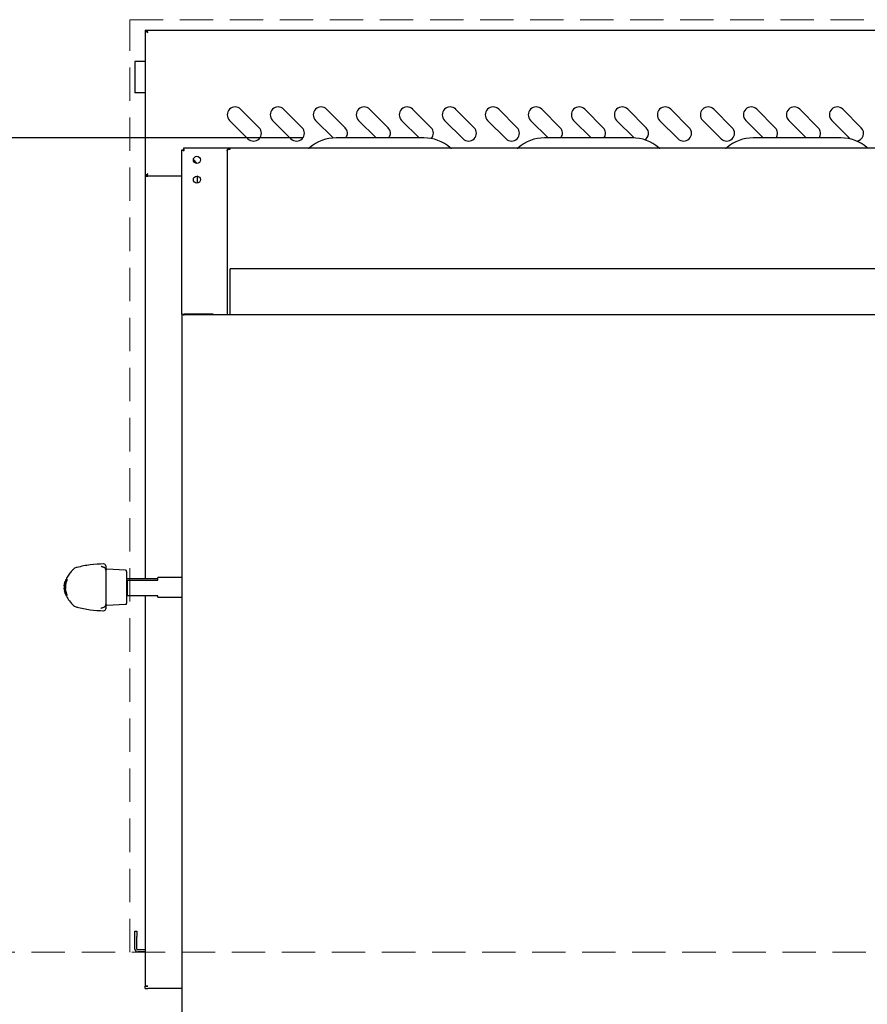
# Model space of a CAD drawing. Header units: inches. Extents: x 36 to 211, y 21 to 146.
# Tile 22 of 53: x 62 to 82, y 103 to 127. Entities that reach past the tile are written whole.
import ezdxf

# ---------------------------------------------------------------- set-up
doc = ezdxf.new("R2010")
doc.units = ezdxf.units.IN
doc.header["$LTSCALE"] = 16
doc.header["$MEASUREMENT"] = 0
doc.linetypes.add('HIDDEN', pattern=[0.075, 0.05, -0.025])
doc.layers.add('FORMAT', color=7, linetype='Continuous')
doc.styles.add('SLDTEXTSTYLE0', font='TXT', dxfattribs={"width": 0.75})
doc.dimstyles.new('SLDDIMSTYLE1', dxfattribs={"dimtxt": 1.5, "dimasz": 2.08, "dimexe": 0, "dimexo": 0.0625, "dimgap": 0.375, "dimtad": 0, "dimtih": 1, "dimtoh": 1, "dimdec": 0, "dimrnd": 1e-09, "dimzin": 12, "dimdsep": 46, "dimlunit": 5, "dimtxsty": 'SLDTEXTSTYLE0', "dimsah": 1, "dimcen": 0.09, "dimadec": 0, "dimazin": 3, "dimtfac": 1, "dimtdec": 0, "dimtofl": 0, "dimtmove": 0, "dimatfit": 3, "dimfxl": 1, "dimfrac": 2, "dimtolj": 1, "dimtzin": 12, "dimarcsym": 0})

# ---------------------------------------------------------------- blocks, each defined once
blk = doc.blocks.new('_D_8')
at = {"layer": 'FORMAT'}
for p, q in [((68.35, 123.777), (50.385, 123.777)), ((52.385, 123.777), (52.385, 111.181)), ((52.385, 96.161), (52.385, 108.756)), ((65.8, 96.161), (50.385, 96.161))]:
    blk.add_line(p, q, dxfattribs=at)
for points in [[(52.385, 123.777), (52.065, 121.697), (52.705, 121.697)], [(52.385, 96.161), (52.705, 98.241), (52.065, 98.241)]]:
    blk.add_solid(points, dxfattribs=at)
at = {"layer": 'FORMAT', "insert": (51.245, 110.69), "char_height": 1.5, "attachment_point": 1, "style": 'SLDTEXTSTYLE0'}
blk.add_mtext('3B', dxfattribs=at)

msp = doc.modelspace()

# ---------------------------------------------------------------- linework, layer by layer
at = {"color": 7, "linetype": 'Continuous', "lineweight": 25}
for p, q in [((64.577, 126.358), (64.615, 126.358)), ((64.577, 126.358), (64.577, 122.858)), ((64.62, 126.32), (64.615, 126.32)), ((64.62, 126.358), (105.784, 126.358)), ((64.62, 126.332), (64.62, 126.358)), ((64.327, 125.608), (64.327, 124.858)), ((64.397, 125.608), (64.327, 125.608)), ((64.577, 125.608), (64.397, 125.608)), ((64.397, 124.858), (64.327, 124.858)), ((64.577, 124.858), (64.397, 124.858)), ((67.303, 124.019), (66.861, 124.461)), ((68.334, 124.019), (67.892, 124.461)), ((69.366, 124.019), (68.924, 124.461)), ((70.397, 124.019), (69.955, 124.461)), ((71.428, 124.019), (70.986, 124.461)), ((72.459, 124.019), (72.017, 124.461)), ((73.491, 124.019), (73.049, 124.461)), ((74.522, 124.019), (74.08, 124.461)), ((75.553, 124.019), (75.111, 124.461)), ((76.584, 124.019), (76.142, 124.461)), ((77.616, 124.019), (77.174, 124.461)), ((78.647, 124.019), (78.205, 124.461)), ((79.678, 124.019), (79.236, 124.461)), ((80.709, 124.019), (80.267, 124.461)), ((81.741, 124.019), (81.299, 124.461)), ((66.596, 124.196), (67.038, 123.754)), ((67.627, 124.196), (68.069, 123.754)), ((68.658, 124.196), (69.081, 123.774)), ((69.69, 124.196), (70.109, 123.777)), ((70.721, 124.196), (71.141, 123.777)), ((71.752, 124.196), (72.194, 123.754)), ((72.783, 124.196), (73.225, 123.754)), ((73.815, 124.196), (74.234, 123.777)), ((74.846, 124.196), (75.266, 123.777)), ((75.877, 124.196), (76.298, 123.776)), ((76.908, 124.196), (77.35, 123.754)), ((77.94, 124.196), (78.382, 123.754)), ((78.971, 124.196), (79.391, 123.777)), ((80.002, 124.196), (80.422, 123.777)), ((81.033, 124.196), (81.475, 123.754)), ((71.253, 123.777), (69.15, 123.777)), ((76.253, 123.777), (74.15, 123.777)), ((81.253, 123.777), (79.15, 123.777)), ((81.475, 123.754), (81.481, 123.749)), ((65.452, 123.49), (65.49, 123.49)), ((65.452, 119.549), (65.452, 123.49)), ((68.509, 123.531), (65.493, 123.531)), ((65.493, 123.531), (65.493, 123.493)), ((66.537, 123.469), (66.537, 119.534)), ((66.595, 123.504), (66.595, 123.527)), ((66.595, 123.527), (66.615, 123.527)), ((66.595, 123.504), (66.615, 123.504)), ((103.789, 123.527), (66.615, 123.527)), ((66.615, 123.504), (66.615, 123.527)), ((73.509, 123.531), (71.895, 123.531)), ((78.509, 123.531), (76.895, 123.531)), ((65.816, 123.164), (65.728, 123.251)), ((65.729, 123.258), (65.822, 123.164)), ((64.577, 122.858), (64.615, 122.858)), ((64.577, 122.858), (64.577, 113.209)), ((64.577, 122.858), (64.635, 122.858)), ((64.62, 122.858), (64.62, 122.884)), ((65.452, 122.858), (64.635, 122.858)), ((65.827, 122.693), (65.827, 122.86)), ((65.838, 122.858), (65.827, 122.858)), ((103.796, 120.64), (66.608, 120.64)), ((66.608, 120.582), (66.608, 120.64)), ((66.608, 119.534), (66.608, 120.582)), ((65.452, 119.549), (65.452, 118.972)), ((65.452, 119.549), (65.504, 119.549)), ((65.504, 119.52), (65.504, 119.549)), ((104.9, 119.534), (65.504, 119.534)), ((66.202, 119.551), (65.524, 119.551)), ((66.202, 119.55), (65.524, 119.55)), ((66.202, 119.551), (66.202, 119.55)), ((66.202, 119.534), (66.202, 119.55)), ((65.452, 118.972), (65.452, 117.082)), ((65.452, 117.082), (65.452, 101.379)), ((63.54, 113.498), (63.543, 113.498)), ((63.629, 113.519), (63.629, 113.512)), ((63.629, 113.512), (63.629, 113.421)), ((63.629, 113.421), (63.629, 113.414)), ((64.105, 113.415), (63.652, 113.439)), ((64.129, 113.39), (64.129, 112.625)), ((65.452, 113.245), (64.879, 113.245)), ((64.879, 113.179), (64.879, 113.245)), ((62.634, 113.041), (62.657, 113.143)), ((62.637, 113.041), (62.634, 113.041)), ((62.636, 112.989), (62.637, 113.041)), ((62.656, 113.105), (62.65, 113.058)), ((62.676, 113.195), (62.655, 113.134)), ((62.657, 113.143), (62.66, 113.143)), ((62.66, 113.143), (62.681, 113.195)), ((62.674, 113.195), (62.666, 113.171)), ((62.681, 113.195), (62.676, 113.195)), ((62.706, 113.195), (62.702, 113.195)), ((64.139, 113.209), (64.129, 113.207)), ((64.129, 113.181), (64.139, 113.179)), ((64.879, 113.209), (64.139, 113.209)), ((64.139, 113.179), (64.139, 112.806)), ((64.139, 113.179), (64.879, 113.179)), ((62.657, 112.873), (62.633, 112.989)), ((62.633, 112.989), (62.636, 112.989)), ((62.648, 112.892), (62.674, 112.82)), ((62.676, 112.82), (62.655, 112.873)), ((62.657, 112.873), (62.676, 112.82)), ((62.66, 112.873), (62.657, 112.873)), ((62.681, 112.82), (62.66, 112.873)), ((62.676, 112.82), (62.681, 112.82)), ((62.702, 112.82), (62.706, 112.82)), ((64.139, 112.806), (64.129, 112.808)), ((64.879, 112.806), (64.139, 112.806)), ((64.577, 112.806), (64.577, 103.456)), ((64.879, 112.77), (64.879, 112.806)), ((64.879, 112.77), (65.452, 112.77)), ((62.833, 112.594), (62.833, 112.594)), ((63.629, 112.601), (63.629, 112.594)), ((63.629, 112.594), (63.629, 112.503)), ((63.652, 112.576), (64.105, 112.6)), ((63.542, 112.517), (63.541, 112.516)), ((64.327, 104.77), (64.377, 104.77)), ((64.327, 104.645), (64.327, 104.77)), ((64.377, 104.77), (64.377, 104.645)), ((64.327, 104.34), (64.327, 104.645)), ((64.377, 104.34), (64.377, 104.645)), ((64.577, 104.32), (64.397, 104.32)), ((64.577, 104.27), (64.397, 104.27)), ((64.577, 103.456), (64.577, 103.453)), ((64.577, 103.395), (64.577, 103.453)), ((64.577, 103.453), (64.635, 103.453)), ((64.577, 103.395), (64.635, 103.395)), ((65.452, 103.395), (64.635, 103.395))]:
    msp.add_line(p, q, dxfattribs=at)
at = {"color": 7, "linetype": 'Continuous', "lineweight": 25, "flags": 128}
for points in [[(66.537, 123.469), (66.538, 123.476), (66.541, 123.482), (66.547, 123.489), (66.554, 123.494), (66.563, 123.498), (66.573, 123.502), (66.583, 123.504), (66.595, 123.504)], [(65.504, 119.548), (65.51, 119.549), (65.524, 119.551)], [(65.524, 119.55), (65.51, 119.549), (65.504, 119.548)]]:
    msp.add_lwpolyline(points, dxfattribs=at)
at = {"color": 7, "linetype": 'Continuous', "lineweight": 25}
for centre in [(65.813, 123.249), (65.813, 122.776)]:
    msp.add_circle(centre, 0.085, dxfattribs=at)
for centre, radius, start, end in [((66.729, 124.329), 0.188, 45, 225), ((67.76, 124.329), 0.188, 45, 225), ((68.791, 124.329), 0.188, 45, 225), ((69.822, 124.329), 0.188, 45, 225), ((70.854, 124.329), 0.188, 45, 225), ((71.885, 124.329), 0.188, 45, 225), ((72.916, 124.329), 0.188, 45, 225), ((73.947, 124.329), 0.188, 45, 225), ((74.979, 124.329), 0.188, 45, 225), ((76.01, 124.329), 0.188, 45, 225), ((77.041, 124.329), 0.188, 45, 225), ((78.072, 124.329), 0.188, 45, 225), ((79.104, 124.329), 0.188, 45, 225), ((80.135, 124.329), 0.188, 45, 225), ((81.166, 124.329), 0.188, 45, 225), ((67.171, 123.887), 0.188, 225, 45), ((68.202, 123.887), 0.188, 225, 45), ((69.233, 123.887), 0.188, 324.0045, 45), ((70.264, 123.887), 0.188, 324.0045, 45), ((71.296, 123.887), 0.188, 317.2358, 45), ((72.327, 123.887), 0.188, 225, 45), ((73.358, 123.887), 0.188, 225, 45), ((74.389, 123.887), 0.188, 324.0045, 45), ((75.421, 123.887), 0.188, 324.0045, 45), ((76.452, 123.887), 0.188, 302.4477, 45), ((77.483, 123.887), 0.188, 225, 45), ((78.514, 123.887), 0.188, 225, 45), ((79.546, 123.887), 0.188, 324.0045, 45), ((80.577, 123.887), 0.188, 324.0045, 45), ((81.608, 123.887), 0.188, 275.9426, 45), ((69.15, 122.82), 0.957, 90, 131.463), ((71.253, 122.82), 0.957, 48.537, 90), ((74.15, 122.82), 0.957, 90, 131.463), ((76.253, 122.82), 0.957, 48.537, 90), ((79.15, 122.82), 0.957, 90, 131.463), ((81.253, 122.82), 0.957, 48.537, 90), ((68.49, 123.567), 0.0407, 270, 311.463), ((71.914, 123.567), 0.0407, 228.537, 270), ((73.49, 123.567), 0.0407, 270, 311.463), ((76.914, 123.567), 0.0407, 228.537, 270), ((78.49, 123.567), 0.0407, 270, 311.463), ((63.579, 113.519), 0.05, 360, 90.9968), ((63.654, 113.464), 0.025, 180, 267), ((64.104, 113.39), 0.025, 0, 87), ((63.654, 112.551), 0.025, 93, 180), ((64.104, 112.625), 0.025, 273, 0), ((63.579, 112.495), 0.05, 268.9785, 0), ((64.397, 104.34), 0.07, 180, 270), ((64.397, 104.34), 0.02, 180, 270)]:
    msp.add_arc(centre, radius, start, end, dxfattribs=at)
for points in [[(64.577, 126.358), (64.578, 126.353), (64.579, 126.343), (64.593, 126.329), (64.612, 126.314), (64.627, 126.305), (64.635, 126.3)], [(64.615, 126.358), (64.615, 126.353), (64.616, 126.343), (64.62, 126.329), (64.627, 126.314), (64.632, 126.305), (64.635, 126.3)], [(64.635, 126.3), (64.634, 126.307), (64.631, 126.323), (64.627, 126.342), (64.624, 126.355), (64.621, 126.357), (64.62, 126.358)], [(66.595, 123.527), (66.587, 123.526), (66.572, 123.524), (66.553, 123.511), (66.539, 123.491), (66.538, 123.476), (66.537, 123.469)], [(64.635, 122.916), (64.627, 122.911), (64.612, 122.901), (64.593, 122.887), (64.579, 122.872), (64.578, 122.863), (64.577, 122.858)], [(64.635, 122.916), (64.632, 122.911), (64.627, 122.901), (64.62, 122.887), (64.616, 122.872), (64.615, 122.863), (64.615, 122.858)], [(64.62, 122.858), (64.621, 122.859), (64.624, 122.86), (64.627, 122.874), (64.631, 122.893), (64.634, 122.908), (64.635, 122.916)], [(64.635, 103.453), (64.627, 103.453), (64.612, 103.454), (64.593, 103.455), (64.579, 103.455), (64.578, 103.456), (64.577, 103.456)]]:
    msp.add_open_spline(points, degree=3, dxfattribs=at)
for points, knots in [([(64.635, 126.3), (64.634, 126.302), (64.631, 126.308), (64.629, 126.311), (64.628, 126.313)], [0, 0, 0, 0, 0.5286374, 1, 1, 1, 1]), ([(65.452, 123.49), (65.452, 123.488), (65.453, 123.487), (65.459, 123.484), (65.463, 123.483), (65.474, 123.48), (65.481, 123.479), (65.495, 123.476), (65.502, 123.475), (65.51, 123.473)], [0, 0, 0, 0, 0.25, 0.25, 0.5, 0.5, 0.75, 0.75, 1, 1, 1, 1]), ([(65.49, 123.49), (65.49, 123.487), (65.492, 123.484), (65.499, 123.479), (65.505, 123.476), (65.51, 123.473)], [0, 0, 0, 0, 0.5, 0.5, 1, 1, 1, 1]), ([(65.51, 123.473), (65.508, 123.481), (65.507, 123.489), (65.504, 123.503), (65.503, 123.509), (65.5, 123.52), (65.499, 123.524), (65.496, 123.53), (65.495, 123.531), (65.493, 123.531)], [0, 0, 0, 0, 0.25, 0.25, 0.5, 0.5, 0.75, 0.75, 1, 1, 1, 1]), ([(65.51, 123.473), (65.507, 123.479), (65.504, 123.484), (65.499, 123.491), (65.496, 123.493), (65.493, 123.493)], [0, 0, 0, 0, 0.5, 0.5, 1, 1, 1, 1]), ([(64.628, 122.902), (64.629, 122.904), (64.631, 122.908), (64.634, 122.913), (64.635, 122.916)], [0, 0, 0, 0, 0.4713626, 1, 1, 1, 1]), ([(62.94, 113.485), (62.927, 113.482), (62.9, 113.474), (62.865, 113.452), (62.842, 113.434), (62.834, 113.423), (62.833, 113.422)], [0, 0, 0, 0, 0.31243, 0.660761, 0.981049, 1, 1, 1, 1]), ([(63.582, 113.57), (63.473, 113.565), (63.255, 113.555), (63.043, 113.508), (62.936, 113.485)], [0, 0, 0, 0, 0.500015, 1, 1, 1, 1]), ([(63.543, 113.498), (63.536, 113.5), (63.523, 113.503), (63.514, 113.506), (63.515, 113.506), (63.515, 113.506)], [0, 0, 0, 0, 0.409363, 0.83264, 1, 1, 1, 1]), ([(63.628, 113.422), (63.628, 113.425), (63.629, 113.436), (63.619, 113.457), (63.603, 113.474), (63.583, 113.486), (63.564, 113.493), (63.547, 113.496), (63.54, 113.498)], [0, 0, 0, 0, 0.050327, 0.226574, 0.395641, 0.587244, 0.846633, 1, 1, 1, 1]), ([(62.834, 113.421), (62.812, 113.397), (62.764, 113.344), (62.71, 113.268), (62.685, 113.214), (62.677, 113.196)], [0, 0, 0, 0, 0.357526, 0.782517, 1, 1, 1, 1]), ([(63.629, 113.414), (63.629, 113.414), (63.629, 113.413), (63.629, 113.408), (63.629, 113.397), (63.629, 113.382), (63.629, 113.365), (63.629, 113.354), (63.629, 113.348)], [0, 0, 0, 0, 0.050615, 0.239199, 0.428268, 0.61833, 0.80918, 1, 1, 1, 1]), ([(63.629, 113.348), (63.629, 113.292), (63.629, 113.178), (63.629, 113.003), (63.629, 112.83), (63.629, 112.721), (63.629, 112.666)], [0, 0, 0, 0, 0.252375, 0.512072, 0.752872, 1, 1, 1, 1]), ([(62.637, 113.051), (62.634, 113.037), (62.629, 113.016), (62.633, 112.994), (62.634, 112.988)], [0, 0, 0, 0, 0.687773, 1, 1, 1, 1]), ([(62.65, 113.107), (62.644, 113.074), (62.631, 113.008), (62.644, 112.942), (62.65, 112.909)], [0, 0, 0, 0, 0.4979358, 1, 1, 1, 1]), ([(62.653, 112.91), (62.646, 112.943), (62.634, 113.008), (62.646, 113.072), (62.653, 113.105)], [0, 0, 0, 0, 0.497963, 1, 1, 1, 1]), ([(62.642, 113.107), (62.646, 113.119), (62.65, 113.136), (62.656, 113.151), (62.657, 113.155)], [0, 0, 0, 0, 0.743901, 1, 1, 1, 1]), ([(62.648, 113.042), (62.646, 113.03), (62.639, 112.987), (62.649, 112.943), (62.656, 112.91)], [0, 0, 0, 0, 0.255214, 1, 1, 1, 1]), ([(62.66, 112.909), (62.654, 112.942), (62.641, 113.008), (62.654, 113.074), (62.66, 113.107)], [0, 0, 0, 0, 0.497961, 1, 1, 1, 1]), ([(62.689, 113.2), (62.687, 113.199), (62.686, 113.198), (62.68, 113.187), (62.675, 113.176), (62.668, 113.161), (62.66, 113.138), (62.654, 113.119), (62.65, 113.107)], [0, 0, 0, 0, 0.249165, 0.374981, 0.500126, 0.624396, 0.748943, 1, 1, 1, 1]), ([(62.693, 113.195), (62.681, 113.164), (62.657, 113.104), (62.646, 113.006), (62.657, 112.911), (62.681, 112.85), (62.693, 112.82)], [0, 0, 0, 0, 0.260842, 0.500178, 0.748843, 1, 1, 1, 1]), ([(62.653, 113.105), (62.654, 113.11), (62.657, 113.121), (62.661, 113.133), (62.664, 113.141), (62.666, 113.147), (62.667, 113.147), (62.667, 113.148)], [0, 0, 0, 0, 0.251464, 0.499392, 0.624596, 0.749965, 1, 1, 1, 1]), ([(62.696, 112.82), (62.682, 112.858), (62.652, 112.933), (62.655, 113.014), (62.656, 113.054)], [0, 0, 0, 0, 0.498878, 1, 1, 1, 1]), ([(62.656, 113.054), (62.656, 113.016), (62.655, 112.935), (62.686, 112.86), (62.702, 112.82)], [0, 0, 0, 0, 0.477892, 1, 1, 1, 1]), ([(62.667, 113.148), (62.667, 113.147), (62.668, 113.147), (62.666, 113.141), (62.664, 113.133), (62.66, 113.121), (62.657, 113.11), (62.656, 113.105)], [0, 0, 0, 0, 0.249829, 0.375238, 0.500532, 0.748199, 1, 1, 1, 1]), ([(62.67, 113.183), (62.666, 113.176), (62.661, 113.167), (62.659, 113.157), (62.658, 113.155)], [0, 0, 0, 0, 0.7272288, 1, 1, 1, 1]), ([(62.66, 112.981), (62.659, 113.016), (62.658, 113.09), (62.684, 113.159), (62.697, 113.195)], [0, 0, 0, 0, 0.482499, 1, 1, 1, 1]), ([(62.66, 113.107), (62.663, 113.119), (62.669, 113.138), (62.676, 113.161), (62.681, 113.176), (62.686, 113.187), (62.689, 113.198), (62.689, 113.199), (62.689, 113.2)], [0, 0, 0, 0, 0.248501, 0.374135, 0.499531, 0.624241, 0.749386, 1, 1, 1, 1]), ([(62.702, 113.195), (62.688, 113.161), (62.661, 113.092), (62.66, 113.018), (62.66, 112.981)], [0, 0, 0, 0, 0.498593, 1, 1, 1, 1]), ([(62.706, 112.82), (62.694, 112.85), (62.671, 112.911), (62.66, 113.008), (62.671, 113.105), (62.695, 113.165), (62.706, 113.195)], [0, 0, 0, 0, 0.250788, 0.500212, 0.748997, 1, 1, 1, 1]), ([(62.657, 112.861), (62.656, 112.864), (62.65, 112.879), (62.645, 112.896), (62.642, 112.909)], [0, 0, 0, 0, 0.248559, 1, 1, 1, 1]), ([(62.65, 112.909), (62.654, 112.896), (62.659, 112.877), (62.668, 112.855), (62.674, 112.84), (62.68, 112.828), (62.686, 112.818), (62.687, 112.816), (62.688, 112.815)], [0, 0, 0, 0, 0.248837, 0.37458, 0.500171, 0.625112, 0.749879, 1, 1, 1, 1]), ([(62.667, 112.868), (62.667, 112.868), (62.666, 112.869), (62.664, 112.874), (62.661, 112.882), (62.657, 112.895), (62.654, 112.905), (62.653, 112.91)], [0, 0, 0, 0, 0.249246, 0.374701, 0.499969, 0.749524, 1, 1, 1, 1]), ([(62.656, 112.91), (62.657, 112.905), (62.66, 112.895), (62.664, 112.882), (62.666, 112.874), (62.667, 112.868), (62.667, 112.868), (62.667, 112.868)], [0, 0, 0, 0, 0.25031, 0.499804, 0.62498, 0.750141, 1, 1, 1, 1]), ([(62.659, 112.861), (62.664, 112.848), (62.682, 112.794), (62.74, 112.702), (62.801, 112.632), (62.833, 112.594)], [0, 0, 0, 0, 0.13256, 0.533681, 1, 1, 1, 1]), ([(62.688, 112.815), (62.688, 112.816), (62.689, 112.818), (62.685, 112.828), (62.681, 112.84), (62.676, 112.855), (62.668, 112.877), (62.663, 112.896), (62.66, 112.909)], [0, 0, 0, 0, 0.248769, 0.374571, 0.499684, 0.624777, 0.750309, 1, 1, 1, 1]), ([(62.833, 112.594), (62.841, 112.585), (62.859, 112.566), (62.896, 112.543), (62.925, 112.534), (62.94, 112.529)], [0, 0, 0, 0, 0.269905, 0.642016, 1, 1, 1, 1]), ([(63.541, 112.517), (63.55, 112.519), (63.569, 112.523), (63.591, 112.533), (63.61, 112.547), (63.626, 112.568), (63.628, 112.586), (63.628, 112.594)], [0, 0, 0, 0, 0.23191, 0.496034, 0.676438, 0.845431, 1, 1, 1, 1]), ([(63.629, 112.666), (63.629, 112.665), (63.629, 112.658), (63.629, 112.645), (63.629, 112.628), (63.629, 112.615), (63.629, 112.604), (63.629, 112.602), (63.629, 112.601)], [0, 0, 0, 0, 0.055201, 0.244888, 0.433717, 0.622284, 0.81115, 1, 1, 1, 1]), ([(62.934, 112.53), (63.041, 112.507), (63.254, 112.46), (63.473, 112.45), (63.582, 112.445)], [0, 0, 0, 0, 0.499987, 1, 1, 1, 1]), ([(63.513, 112.509), (63.513, 112.509), (63.514, 112.509), (63.523, 112.513), (63.536, 112.516), (63.542, 112.517)], [0, 0, 0, 0, 0.219022, 0.59937, 1, 1, 1, 1]), ([(63.629, 112.503), (63.629, 112.498), (63.629, 112.493), (63.629, 112.495), (63.629, 112.495)], [0, 0, 0, 0, 0.999979, 1, 1, 1, 1])]:
    msp.add_open_spline(points, degree=3, knots=knots, dxfattribs=at)
at = {"layer": 'FORMAT', "linetype": 'HIDDEN', "lineweight": 18}
for p, q in [((64.202, 104.265), (64.202, 126.608)), ((64.202, 126.608), (106.202, 126.608)), ((151.451, 104.265), (41.243, 104.265))]:
    msp.add_line(p, q, dxfattribs=at)

# ---------------------------------------------------------------- dimensions: what is measured, and where the dimension line sits
at = {"layer": 'FORMAT'}
dim = msp.add_linear_dim(base=(52.385, 96.161), p1=(69.15, 123.777), p2=(66.6, 96.161), angle=90, text='3B', dimstyle='SLDDIMSTYLE1', dxfattribs=at)
dim.commit()
dim.dimension.update_dxf_attribs({"geometry": '_D_8', "text_midpoint": (52.385, 109.969), "dimtype": 160})

doc.saveas('drawing.dxf')
